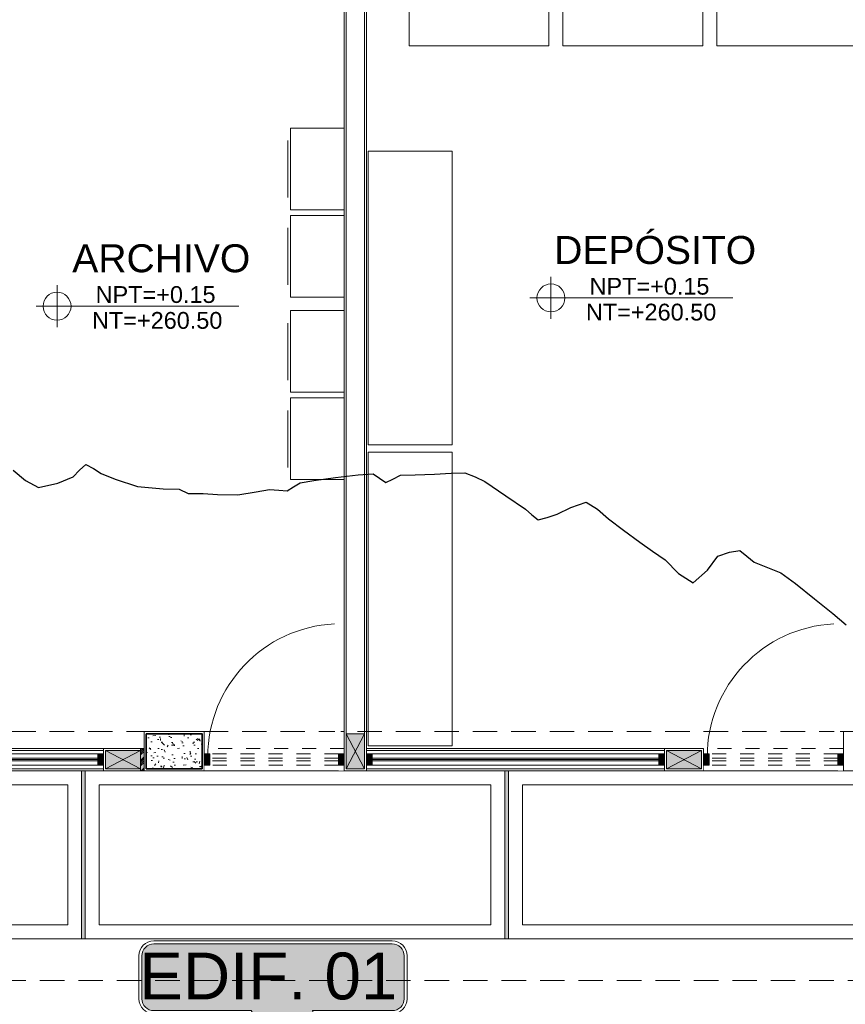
# Model space of a CAD drawing. Header units: millimetres. Extents: x -8931983 to 9630244, y 4 to 18563053.
# Tile 35 of 256: x 349108.07 to 349113.97, y 9281950.41 to 9281957.44. Entities that reach past the tile are written whole.
import ezdxf

# ---------------------------------------------------------------- set-up
doc = ezdxf.new("R2010")
doc.units = ezdxf.units.MM
doc.set_wipeout_variables(frame=1)
for name, pattern in [('01 nivel$0$HIDDEN2', [0.1875, 0.125, -0.0625]), ('CONTINUA', [0]), ('DASHED2', [0.375, 0.25, -0.125]), ('HIDDEN', [9.524999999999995, 6.349999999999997, -3.174999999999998])]:
    doc.linetypes.add(name, pattern=pattern)
for name, color, linetype, lineweight in [('.', 7, 'Continuous', 0), ('0_PROYECCIONES 1', 1, 'DASHED2', 0), ('0_TARRAJEO', 32, 'Continuous', 0), ('0_VANOS', 30, 'Continuous', 9), ('COLUMNAS', 3, 'Continuous', 35), ('COLUMNETAS TOP', 253, 'Continuous', 0), ('G-ANNO-DIMS', 7, 'Continuous', 5), ('JUNTAS DE DILATACIÓN', 160, 'CONTINUA', 9), ('MURO', 133, 'Continuous', 15), ('Proyecciones 2', 251, 'HIDDEN', 5), ('TARRAJEO', 32, 'Continuous', 0), ('TEXTO AMBIENTES', 7, 'Continuous', 30), ('TRAZO', 2, 'Continuous', 5), ('vereda', 254, 'Continuous', 5)]:
    doc.layers.add(name, color=color, linetype=linetype, lineweight=lineweight)
for name, color, linetype, lineweight, true_color in [('0_COLUMNA ACHURADO', 250, 'Continuous', 0, 0x363636), ('0_TEXTURA PISOS', 252, 'Continuous', 0, 0x8c8c8c), ('LMOBILIARIO', 252, 'Continuous', 5, 0x898989)]:
    doc.layers.add(name, color=color, linetype=linetype, lineweight=lineweight, true_color=true_color)
doc.layers.add('Areas', color=6, linetype='Continuous', plot=False)
doc.layers.add('C-TOPO', color=7, linetype='Continuous')
doc.styles.add('Arial_1', font='arial.ttf', dxfattribs={"height": 0.15})
doc.styles.get("Standard").update_dxf_attribs({"font": 'arial.ttf'})

# ---------------------------------------------------------------- blocks, each defined once
blk = doc.blocks.new('JUNTA VEREDA')
at = {"layer": '.', "true_color": 0x939598}
h = blk.add_hatch(dxfattribs=at)
h.set_pattern_fill('ANGLE', color=252)
h.set_pattern_definition([(0, (0, 0), (0, 6.985), [5.08, -1.905]), (90, (0, 0), (-6.985, 4e-16), [5.08, -1.905])])
h.paths.add_polyline_path([(-0.01331989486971, 1.200000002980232), (0.0120801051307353, 1.200000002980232), (0.0120801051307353, 0), (-0.01331989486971, 0)])
h = blk.add_hatch(color=252, dxfattribs=at)
h.dxf.hatch_style = 1
h.paths.add_polyline_path([(0.0120801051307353, 1.200000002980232), (-0.01331989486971, 1.200000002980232), (-0.01331989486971, 0), (0.0120801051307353, 0)])
at = {"layer": '0_TEXTURA PISOS'}
h = blk.add_hatch(dxfattribs=at)
h.set_pattern_fill('ANGLE', color=256)
h.set_pattern_definition([(0, (-5477.766061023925, -1210.968031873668), (0, 6.985), [5.08, -1.905]), (90, (-5477.766061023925, -1210.968031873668), (-6.985, 4e-16), [5.08, -1.905])])
h.paths.add_polyline_path([(-0.01331989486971, 1.200000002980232), (0.0120801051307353, 1.200000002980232), (0.0120801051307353, 0), (-0.01331989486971, 0)])
at = {"layer": 'vereda'}
blk.add_lwpolyline([(-0.01331989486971, 1.200000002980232), (0.0120801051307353, 1.200000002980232), (0.0120801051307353, 0), (-0.01331989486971, 0)], close=True, dxfattribs=at)
blk = doc.blocks.new('verda pg edf 04')
at = {"layer": 'vereda'}
for p, q in [((-6.06119999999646, -36.31500002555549, -20.54863760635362), (-6.06119999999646, -35.11500002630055, -20.54863760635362)), ((-3.035800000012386, -36.31500002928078, -20.54863760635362), (-3.035800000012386, -35.11500002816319, -20.54863760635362))]:
    blk.add_line(p, q, dxfattribs=at)
at = {"layer": 'vereda', "elevation": -20.54863760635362}
for points in [[(-9.06119999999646, -36.3150000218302), (-6.06119999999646, -36.31500002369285), (-6.06119999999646, -35.11500002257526), (-9.06119999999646, -35.11500002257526)], [(-6.035800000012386, -36.31500002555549), (-3.035800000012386, -36.31500002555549), (-3.035800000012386, -35.11500002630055), (-6.035800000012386, -35.11500002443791)], [(-3.010400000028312, -36.31500002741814), (-0.0104000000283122, -36.31500002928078), (-0.0104000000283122, -35.11500002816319), (-3.010400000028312, -35.11500002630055)], [(-8.961200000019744, -36.21500002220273), (-6.161199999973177, -36.21500002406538), (-6.161199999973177, -35.21500002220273), (-8.961200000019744, -35.21500002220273)], [(-5.935799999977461, -36.21500002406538), (-3.135799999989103, -36.21500002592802), (-3.135799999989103, -35.21500002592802), (-5.935799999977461, -35.21500002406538)], [(-2.910399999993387, -36.21500002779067), (-0.1104000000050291, -36.21500002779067), (-0.1104000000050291, -35.21500002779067), (-2.910399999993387, -35.21500002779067)]]:
    blk.add_lwpolyline(points, close=True, dxfattribs=at)
at = {"layer": 'vereda', "rotation": 180}
for p in [(-6.049119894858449, -35.11500002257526, -20.54863760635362), (-3.023719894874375, -35.11500002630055, -20.54863760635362)]:
    blk.add_blockref('JUNTA VEREDA', p, dxfattribs=at)
blk = doc.blocks.new('VEREDA EDF 04 PGG')
at = {"lineweight": 5}
blk.add_blockref('verda pg edf 04', (-1.215000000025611, -0.8150000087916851, 20.54863760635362), dxfattribs=at)
blk = doc.blocks.new('topooooo')
at = {"layer": 'C-TOPO', "color": 31, "linetype": 'Continuous', "lineweight": 25, "elevation": 1.617999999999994, "flags": 128}
blk.add_lwpolyline([(-131.0279999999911, -205.5523287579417), (-130.9133698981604, -205.5519466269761), (-130.8096319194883, -205.5323680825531), (-130.7225147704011, -205.4192526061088), (-130.667251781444, -205.3140000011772), (-130.6617958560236, -205.2489203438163), (-130.6528668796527, -205.1891331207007), (-130.593811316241, -205.1759694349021), (-130.5279999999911, -205.1678940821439), (-130.4238280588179, -205.1364283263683), (-130.2684021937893, -205.0735978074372), (-130.1171062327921, -204.9695153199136), (-130.0279999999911, -204.8988460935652), (-129.9586003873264, -204.8833996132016), (-129.919338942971, -204.8512821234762), (-129.8753011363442, -204.8140000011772), (-129.7914747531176, -204.7531778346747), (-129.6784615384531, -204.6635384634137), (-129.5898709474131, -204.5636158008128), (-129.5279999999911, -204.4892988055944), (-129.4740547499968, -204.4523556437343), (-129.4250358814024, -204.4169641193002), (-129.4071678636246, -204.3659935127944), (-129.3902129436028, -204.3140000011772), (-129.3247874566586, -204.2369146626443), (-129.2199247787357, -204.1220752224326), (-129.1062790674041, -204.0056228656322), (-129.0279999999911, -203.9322618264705), (-128.9736318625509, -203.9272537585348), (-128.9209282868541, -203.9210717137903), (-128.8958811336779, -203.8700761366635), (-128.8708362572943, -203.8140000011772), (-128.7927816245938, -203.7440466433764), (-128.688068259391, -203.6539317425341), (-128.6010575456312, -203.5716150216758), (-128.5279999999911, -203.5086614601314), (-128.4542936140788, -203.4830387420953), (-128.377446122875, -203.4645538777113), (-128.1976694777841, -203.4464334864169), (-128.0279999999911, -203.4322618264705), (-127.967317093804, -203.4348558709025), (-127.9097381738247, -203.4322618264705), (-127.8703410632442, -203.3788332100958), (-127.8314734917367, -203.3140000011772), (-127.7875084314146, -203.2159222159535), (-127.7251496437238, -203.1168503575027), (-127.6316855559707, -203.1032637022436), (-127.5279999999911, -203.1059799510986), (-127.3930659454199, -203.1004830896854), (-127.2482881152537, -203.093711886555), (-127.1381554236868, -203.0836379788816), (-127.0279999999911, -203.0744438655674), (-126.8920186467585, -203.0890716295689), (-126.7695803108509, -203.0724196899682), (-126.748963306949, -202.9383391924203), (-126.7550861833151, -202.8140000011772), (-126.7097990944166, -202.7398893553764), (-126.6593291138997, -202.6826708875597), (-126.5952237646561, -202.6805230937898), (-126.5279999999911, -202.6826708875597), (-126.4426427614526, -202.6532488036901), (-126.3331643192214, -202.619164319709), (-126.2030539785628, -202.610323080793), (-126.0279999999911, -202.6071228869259), (-125.8598938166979, -202.6062759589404), (-125.7348771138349, -202.6071228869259)], dxfattribs=at)
blk = doc.blocks.new('dsfd')
at = {"layer": '.', "true_color": 0xffffff, "transparency": 33554687}
h = blk.add_hatch(color=7, dxfattribs=at)
h.dxf.hatch_style = 1
h.paths.add_polyline_path([(333301.0459723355, 9094259.161329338, 0.4142135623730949), (333300.8419723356, 9094259.365329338), (333299.478153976, 9094259.36532934), (333300.7642839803, 9094263.123035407), (333298.4322020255, 9094259.36532934), (333296.766371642, 9094259.365329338, 0.4142135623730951), (333296.5623716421, 9094259.161329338), (333296.5623716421, 9094258.427648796, 0.4142135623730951), (333296.766371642, 9094258.223648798), (333300.8419723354, 9094258.223648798, 0.4142135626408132), (333301.0459723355, 9094258.427648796)])
at = {"layer": 'TRAZO', "color": 242, "true_color": 0xcd2027}
for p, q in [((333298.3987322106, 9094259.41632934), (333296.7663716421, 9094259.41632934)), ((333300.8419723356, 9094259.41632934), (333299.5539163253, 9094259.41632934)), ((333296.5113716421, 9094259.161329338), (333296.5113716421, 9094258.427648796)), ((333301.0969723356, 9094258.427648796), (333301.0969723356, 9094259.161329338)), ((333296.7663716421, 9094258.223648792), (333300.8419723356, 9094258.223648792)), ((333296.7663716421, 9094258.172648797), (333300.8419723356, 9094258.172648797))]:
    blk.add_line(p, q, dxfattribs=at)
for points in [[(333299.5539163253, 9094259.41632934), (333300.9405419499, 9094263.493060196), (333298.3987322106, 9094259.41632934)], [(333300.8419723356, 9094259.36532934), (333299.478153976, 9094259.36532934), (333300.7642839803, 9094263.123035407), (333298.4322020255, 9094259.36532934), (333296.7663716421, 9094259.36532934)]]:
    blk.add_lwpolyline(points, dxfattribs=at)
for points in [[(333296.7663716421, 9094259.365329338, 0.4142135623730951), (333296.5623716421, 9094259.161329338), (333296.5623716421, 9094258.427648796, 0.4142135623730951), (333296.7663716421, 9094258.223648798)], [(333300.8419723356, 9094258.223648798, 0.4142135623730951), (333301.0459723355, 9094258.427648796), (333301.0459723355, 9094259.161329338, 0.4142135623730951), (333300.8419723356, 9094259.365329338)]]:
    blk.add_lwpolyline(points, format="xyb", dxfattribs=at)
for centre, start, end in [((333296.7663716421, 9094259.161329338), 90, 180), ((333300.8419723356, 9094259.161329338), 0, 90), ((333296.7663716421, 9094258.427648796), 180, 270), ((333300.8419723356, 9094258.427648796), 270, 0)]:
    blk.add_arc(centre, 0.255, start, end, dxfattribs=at)
blk = doc.blocks.new('columnas bloque talleres')
at = {"layer": '0_COLUMNA ACHURADO'}
h = blk.add_hatch(dxfattribs=at)
h.set_pattern_fill('AR-CONC', color=256, scale=0.00088, angle=90.00000000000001)
h.set_pattern_definition([(140, (-11259.96727217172, -3133.19221107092), (0.0140263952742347, 0.1603225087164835), [0.016764, -0.184404]), (85.00000000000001, (-11259.96727217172, -3133.19221107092), (-0.1681300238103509, -0.0310142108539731), [0.0134112, -0.1475237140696]), (190.4514447, (-11259.96610330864, -3133.17885090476), (-0.1541036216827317, 0.1293082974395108), [0.014247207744, -0.156719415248]), (136.1842, (-11260.01197617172, -3133.19221107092), (0.0369972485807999, 0.2385495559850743), [0.025146, -0.2766059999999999]), (186.63555761, (-11260.00889309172, -3133.17233195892), (-0.2177349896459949, 0.2089156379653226), [0.0213708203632, -0.2350793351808]), (81.18415117, (-11260.01197617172, -3133.19221107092), (-0.2177349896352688, 0.2089156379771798), [0.0201167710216, -0.2212845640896]), (111, (-11260.00080017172, -3133.16985907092), (0.0899933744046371, 0.1334206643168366), [0.016764, -0.184404]), (56.00000000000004, (-11260.00080017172, -3133.16985907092), (-0.1620854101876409, 0.0543857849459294), [0.0134112, -0.1475232]), (161.451445, (-11259.9933007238, -3133.158740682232), (-0.0720920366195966, 0.1878064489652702), [0.014247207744, -0.1567191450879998]), (127.5, (-11259.96727217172, -3133.19221107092), (-0.0744084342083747, 0.0027179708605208), [0, -0.14573504, 0, -0.1497584, 0, -0.148082]), (97.49999999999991, (-11259.96727217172, -3133.19221107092), (-0.0881589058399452, 0.0588013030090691), [0, -0.08538464, 0, -0.14238224, 0, -0.0564388]), (57.50000000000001, (-11259.96727217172, -3133.24205603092), (0.0050412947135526, 0.1193197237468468), [0, -0.05588, 0, -0.1743456, 0, -0.2313432]), (47.5, (-11259.96727217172, -3133.26440803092), (-0.0223753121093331, 0.1303536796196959), [0, -0.072644, 0, -0.11578336, 0, -0.1642872])])
h.paths.add_polyline_path([(-5.599999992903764, -34.85000000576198), (-5.199999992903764, -34.8500000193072), (-5.199999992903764, -35.1000000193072), (-5.599999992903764, -35.10000000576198)])
at = {"layer": '0_TARRAJEO', "lineweight": 0}
for points, elevation in [([(-0.6149999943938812, -35.11500001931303), (0.014999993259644, -35.11500001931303), (0.0150000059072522, -34.48500001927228), (-0.2649999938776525, -34.48500001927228), (-0.2650000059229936, -34.83500001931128), (-0.6149999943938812, -34.83500001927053)], 5.0845301e-09), ([(-5.614999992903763, -34.83500000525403), (-5.184999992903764, -34.83500001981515), (-5.184999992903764, -35.11500001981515), (-5.614999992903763, -35.11500000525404)], 3.2605385e-09)]:
    blk.add_lwpolyline(points, close=True, dxfattribs=dict(at, elevation=elevation))
at = {"layer": 'COLUMNAS', "color": 6, "elevation": 3.2605385e-09}
blk.add_lwpolyline([(-5.599999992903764, -34.85000000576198), (-5.199999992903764, -34.8500000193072), (-5.199999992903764, -35.1000000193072), (-5.599999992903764, -35.10000000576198)], close=True, dxfattribs=at)
blk = doc.blocks.new('*U1106')
at = {"linetype": 'Continuous', "lineweight": 0, "true_color": 0xbebebe}
for points in [[(3037.252435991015, 1360.543106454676), (3037.212435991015, 1360.543106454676), (3037.212435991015, 1360.463106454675), (3037.252435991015, 1360.463106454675)], [(3039.342436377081, 1360.543106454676), (3039.302436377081, 1360.543106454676), (3039.302436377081, 1360.463106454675), (3039.342436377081, 1360.463106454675)]]:
    blk.add_hatch(color=9, dxfattribs=at).paths.add_polyline_path(points)
at = {"layer": '0_VANOS', "linetype": 'Continuous'}
for p, q in [((3037.252435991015, 1360.513106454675), (3039.302436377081, 1360.513106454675)), ((3037.252435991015, 1360.503106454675), (3039.302436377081, 1360.503106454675)), ((3037.252435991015, 1360.493106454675), (3039.302436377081, 1360.493106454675))]:
    blk.add_line(p, q, dxfattribs=at)
for points in [[(3037.212435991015, 1360.543106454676), (3037.212435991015, 1360.463106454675), (3037.252435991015, 1360.463106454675), (3037.252435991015, 1360.543106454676)], [(3037.252435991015, 1360.543106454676), (3039.302436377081, 1360.543106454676), (3039.302436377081, 1360.463106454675), (3037.252435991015, 1360.463106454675)], [(3039.302436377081, 1360.543106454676), (3039.302436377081, 1360.463106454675), (3039.342436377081, 1360.463106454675), (3039.342436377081, 1360.543106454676)]]:
    blk.add_lwpolyline(points, close=True, dxfattribs=at)
blk = doc.blocks.new('*U1104')
at = {"linetype": 'Continuous', "lineweight": 0, "true_color": 0xbebebe}
for points in [[(3037.252435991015, 1360.543106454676), (3037.212435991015, 1360.543106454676), (3037.212435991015, 1360.463106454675), (3037.252435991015, 1360.463106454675)], [(3038.462436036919, 1360.543106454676), (3038.422436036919, 1360.543106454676), (3038.422436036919, 1360.463106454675), (3038.462436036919, 1360.463106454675)]]:
    blk.add_hatch(color=9, dxfattribs=at).paths.add_polyline_path(points)
at = {"layer": '0_VANOS', "linetype": 'Continuous'}
for p, q in [((3037.252435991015, 1360.513106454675), (3038.422436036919, 1360.513106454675)), ((3037.252435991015, 1360.503106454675), (3038.422436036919, 1360.503106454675)), ((3037.252435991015, 1360.493106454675), (3038.422436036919, 1360.493106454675))]:
    blk.add_line(p, q, dxfattribs=at)
for points in [[(3037.212435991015, 1360.543106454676), (3037.212435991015, 1360.463106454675), (3037.252435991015, 1360.463106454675), (3037.252435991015, 1360.543106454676)], [(3037.252435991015, 1360.543106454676), (3038.422436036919, 1360.543106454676), (3038.422436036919, 1360.463106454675), (3037.252435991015, 1360.463106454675)], [(3038.422436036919, 1360.543106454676), (3038.422436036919, 1360.463106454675), (3038.462436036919, 1360.463106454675), (3038.462436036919, 1360.543106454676)]]:
    blk.add_lwpolyline(points, close=True, dxfattribs=at)
blk = doc.blocks.new('Cotas de elevación - M_Cota de elevación - Destino rellenado-517392-Nivel 1')
at = {"layer": 'G-ANNO-DIMS'}
for p, q in [((0, -0.0015), (0, 0.0015)), ((-0.0015, 0), (0.013, 0))]:
    blk.add_line(p, q, dxfattribs=at)
blk.add_circle((0, 0), 0.001, dxfattribs=at)
blk = doc.blocks.new('*U1568')
for points in [[(0, -0.04999999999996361), (0.040000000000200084, -0.04999999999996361), (0.040000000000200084, 0.010000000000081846), (0.025000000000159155, 0.010000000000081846), (0.025000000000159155, 0.050000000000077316), (0, 0.050000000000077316)], [(1.000000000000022, -0.0499999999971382), (0.9599999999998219, -0.0499999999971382), (0.9599999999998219, 0.010000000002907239), (0.9749999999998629, 0.010000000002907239), (0.9749999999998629, 0.05000000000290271), (1.000000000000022, 0.05000000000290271)]]:
    blk.add_wipeout(points)
blk.add_wipeout([(0.024999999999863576, 0.049999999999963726), (0.024999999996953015, 1.000000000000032), (0.06499999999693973, 1.000000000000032), (0.06499999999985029, 0.04999999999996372)])
blk.add_arc((0.0211382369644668, 0.0473718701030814), 0.9538653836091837, 0.1578639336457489, 87.08142791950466)
blk = doc.blocks.new('*U1105')
at = {"linetype": 'Continuous', "true_color": 0xbebebe}
for points in [[(3032.131410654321, 1351.188780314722), (3032.131410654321, 1351.268780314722), (3032.171410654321, 1351.268780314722), (3032.171410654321, 1351.188780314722)], [(3033.091410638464, 1351.188780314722), (3033.091410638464, 1351.268780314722), (3033.131410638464, 1351.268780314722), (3033.131410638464, 1351.188780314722)]]:
    blk.add_hatch(color=9, dxfattribs=at).paths.add_polyline_path(points)
at = {"layer": '0_VANOS', "linetype": 'Continuous'}
for p, q in [((3032.131410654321, 1351.268780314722), (3032.171410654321, 1351.268780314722)), ((3032.131410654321, 1351.268780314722), (3032.131410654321, 1351.188780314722)), ((3032.171410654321, 1351.268780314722), (3032.171410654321, 1351.188780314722)), ((3033.091410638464, 1351.188780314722), (3033.091410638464, 1351.268780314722)), ((3033.091410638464, 1351.268780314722), (3033.131410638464, 1351.268780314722)), ((3033.131410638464, 1351.268780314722), (3033.131410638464, 1351.188780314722)), ((3032.171410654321, 1351.188780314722), (3032.131410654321, 1351.188780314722)), ((3033.131410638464, 1351.188780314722), (3033.091410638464, 1351.188780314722))]:
    blk.add_line(p, q, dxfattribs=at)
at = {"layer": '0_VANOS', "linetype": '01 nivel$0$HIDDEN2', "ltscale": 0.5}
for p, q in [((3032.170780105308, 1351.268780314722), (3033.090780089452, 1351.268780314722)), ((3032.171410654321, 1351.238780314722), (3033.091410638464, 1351.238780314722)), ((3032.171410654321, 1351.218780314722), (3033.091410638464, 1351.218780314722)), ((3032.171410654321, 1351.188780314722), (3033.091410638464, 1351.188780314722))]:
    blk.add_line(p, q, dxfattribs=at)
at = {"layer": '0_VANOS', "linetype": '01 nivel$0$HIDDEN2'}
blk.add_line((3033.091410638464, 1351.268780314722), (3033.131410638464, 1351.268780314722), dxfattribs=at)
blk = doc.blocks.new('archivoo')
at = {"layer": 'LMOBILIARIO', "lineweight": 0}
blk.add_line((-0.4969805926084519, -0.4021165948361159), (-0.0890866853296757, -0.4021165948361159), dxfattribs=at)
blk.add_lwpolyline([(-0.584246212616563, 0), (-0.584246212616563, -0.383506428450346), (0, -0.383506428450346), (0, 0)], close=True, dxfattribs=at)
blk = doc.blocks.new('bloque pg edf 04')
at = {"layer": '.', "true_color": 0xadddf7, "transparency": 33554572}
h = blk.add_hatch(color=141, dxfattribs=at)
h.dxf.hatch_style = 1
h.paths.add_polyline_path([(-5.629999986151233, 0.1600000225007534), (-5.654999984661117, 0.1600000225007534), (-5.654999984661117, 2.23517418e-08), (-5.629999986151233, 2.23517418e-08)])
at = {"layer": 'COLUMNETAS TOP', "true_color": 0xc0c0c0}
for points in [[(-4.184999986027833, 0.0149960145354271), (-4.184999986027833, 0.2649960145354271), (-4.054999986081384, 0.2649960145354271), (-4.054999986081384, 0.0149960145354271)], [(-5.654999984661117, 0.1450000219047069), (-5.904999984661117, 0.1450000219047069), (-5.904999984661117, 0.0150000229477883), (-5.654999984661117, 0.0150000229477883)], [(-1.894999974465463, 0.1449999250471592), (-1.644999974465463, 0.1449999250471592), (-1.644999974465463, 0.0149999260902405), (-1.894999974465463, 0.0149999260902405)]]:
    blk.add_hatch(color=9, dxfattribs=at).paths.add_polyline_path(points)
at = {"layer": 'JUNTAS DE DILATACIÓN'}
h = blk.add_hatch(dxfattribs=at)
h.set_pattern_fill('ANSI34', color=256, scale=0.0029, angle=0.0939636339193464)
h.set_pattern_definition([(45.09396363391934, (-5592.575869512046, -1532.981894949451), (-0.0391281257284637, 0.0389999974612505), []), (45.09396363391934, (-5592.562848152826, -1532.981873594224), (-0.0391281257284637, 0.0389999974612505), []), (45.09396363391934, (-5592.549826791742, -1532.981852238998), (-0.0391281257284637, 0.0389999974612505), []), (45.09396363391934, (-5592.536805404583, -1532.981830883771), (-0.0391281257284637, 0.0389999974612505), [])])
h.paths.add_polyline_path([(-5.629999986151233, 0.1600000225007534), (-5.654999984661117, 0.1600000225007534), (-5.654999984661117, 2.23517418e-08), (-5.629999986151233, 2.23517418e-08)])
at = {"layer": '0_PROYECCIONES 1', "ltscale": 0.7, "elevation": 20.54863760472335}
blk.add_lwpolyline([(-12.32985116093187, 36.63000003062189), (1.50014883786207, 36.63000003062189), (1.50014883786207, -1.499999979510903), (-12.32985116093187, -1.499999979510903)], close=True, dxfattribs=at)
at = {"layer": '0_PROYECCIONES 1', "ltscale": 0.7}
blk.add_lwpolyline([(-0.6299999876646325, 5.5879354e-09), (-0.6299999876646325, 0.280000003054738), (-10.1999999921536, 0.2800000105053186), (-10.1999999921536, 1.3038516e-08)], close=True, dxfattribs=at)
at = {"layer": 'COLUMNETAS TOP'}
for p, q in [((-4.184999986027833, 0.2649960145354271, 41.09727522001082), (-4.05499998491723, 0.0149960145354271, 41.09727522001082)), ((-4.184999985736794, 0.0149960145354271, 41.09727522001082), (-4.054999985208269, 0.2649960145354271, 41.09727522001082)), ((-5.654999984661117, 0.1450000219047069, 20.54863760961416), (-5.904999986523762, 0.0150000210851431, 20.54863760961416)), ((-5.904999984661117, 0.1450000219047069, 20.54863760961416), (-5.654999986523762, 0.0150000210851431, 20.54863760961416)), ((-1.644999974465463, 0.1449999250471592, 20.54863761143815), (-1.894999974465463, 0.0149999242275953, 20.54863761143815)), ((-1.894999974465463, 0.1449999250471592, 20.54863761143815), (-1.644999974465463, 0.0149999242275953, 20.54863761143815))]:
    blk.add_line(p, q, dxfattribs=at)
for points, elevation in [([(-4.184999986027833, 0.0149960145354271), (-4.184999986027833, 0.2649960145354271), (-4.054999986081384, 0.2649960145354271), (-4.054999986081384, 0.0149960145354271)], 41.09727522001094), ([(-5.654999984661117, 0.1450000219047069), (-5.904999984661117, 0.1450000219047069), (-5.904999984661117, 0.0150000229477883), (-5.654999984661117, 0.0150000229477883)], 20.54863760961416), ([(-1.894999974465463, 0.1449999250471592), (-1.644999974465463, 0.1449999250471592), (-1.644999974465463, 0.0149999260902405), (-1.894999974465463, 0.0149999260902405)], 20.54863761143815)]:
    blk.add_lwpolyline(points, close=True, dxfattribs=dict(at, elevation=elevation))
at = {"layer": 'JUNTAS DE DILATACIÓN', "elevation": 20.54863760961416}
blk.add_lwpolyline([(-5.629999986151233, 0.1600000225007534), (-5.654999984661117, 0.1600000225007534), (-5.654999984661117, 2.23517418e-08), (-5.629999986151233, 2.23517418e-08)], close=True, dxfattribs=at)
at = {"layer": 'LMOBILIARIO', "lineweight": 0, "elevation": 1.5975274e-09}
for points in [[(-3.736062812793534, 5.180312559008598), (-2.736062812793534, 5.180312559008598), (-2.736062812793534, 5.780312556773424), (-3.736062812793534, 5.780312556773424)], [(-2.635696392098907, 5.180312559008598), (-1.635696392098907, 5.180312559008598), (-1.635696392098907, 5.780312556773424), (-2.635696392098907, 5.780312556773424)], [(-1.53532997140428, 5.180312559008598), (-0.5353299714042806, 5.180312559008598), (-0.5353299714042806, 5.780312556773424), (-1.53532997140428, 5.780312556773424)]]:
    blk.add_lwpolyline(points, close=True, dxfattribs=at)
at = {"layer": 'LMOBILIARIO', "lineweight": 0}
for points in [[(-3.42768369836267, 2.328435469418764), (-3.42768369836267, 4.428801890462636), (-4.027683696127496, 4.428801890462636), (-4.027683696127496, 2.328435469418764)], [(-3.42768369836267, 0.1773816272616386), (-3.42768369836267, 2.277748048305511), (-4.027683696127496, 2.277748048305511), (-4.027683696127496, 0.1773816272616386)]]:
    blk.add_lwpolyline(points, close=True, dxfattribs=at)
at = {"layer": 'MURO'}
for p, q in [((-4.185000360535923, 0.265000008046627, 41.09727522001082), (-4.185000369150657, 5.695004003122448, 41.09727522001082)), ((-4.054999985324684, 0.265000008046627, 41.09727522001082), (-4.055000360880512, 5.695004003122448, 41.09727522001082)), ((-5.919999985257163, 0.1450000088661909), (-7.1700000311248, 0.1450000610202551)), ((-1.909999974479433, 0.1449999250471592, 41.09727522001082), (-4.040000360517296, 0.1449999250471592, 41.09727522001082)), ((-5.919999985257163, 0.0150000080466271), (-7.1700000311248, 0.0150000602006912)), ((-1.909999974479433, 0.0149999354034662, 41.09727522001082), (-4.040000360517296, 0.0149998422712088, 41.09727522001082))]:
    blk.add_line(p, q, dxfattribs=at)
at = {"layer": 'TARRAJEO'}
for p, q in [((-4.200000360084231, 5.800004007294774, 41.09727522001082), (-4.199999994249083, 7.4505806e-09, 41.09727522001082)), ((-4.040000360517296, 5.800004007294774, 41.09727522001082), (-4.040000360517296, 7.4505806e-09, 41.09727522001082)), ((-5.919999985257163, 0.1599999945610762), (-7.1700000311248, 0.1600000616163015)), ((-1.909999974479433, 0.1599999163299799, 41.09727522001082), (-4.040000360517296, 0.1600000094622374, 41.09727522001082)), ((-5.919999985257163, 9.3132257e-09), (-7.1700000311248, 6.14672899e-08)), ((-1.909999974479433, -8.38190317e-08, 41.09727522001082), (-4.040000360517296, 7.4505806e-09, 41.09727522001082)), ((-4.039999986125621, -3.9860606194e-06, 20.54863760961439), (-4.199999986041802, -3.9860606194e-06, 20.54863760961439))]:
    blk.add_line(p, q, dxfattribs=at)
for points, elevation in [([(-5.654999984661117, 0.1600000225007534), (-5.919999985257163, 0.1600000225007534), (-5.919999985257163, 2.23517418e-08), (-5.654999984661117, 2.23517418e-08)], 20.54863760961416), ([(-1.909999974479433, 0.1599999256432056), (-1.629999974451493, 0.1599999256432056), (-1.629999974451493, -7.4505806e-08), (-1.909999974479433, -7.4505806e-08)], 20.54863761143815)]:
    blk.add_lwpolyline(points, close=True, dxfattribs=dict(at, elevation=elevation))
at = {"lineweight": 5, "xscale": -1, "rotation": 270}
for p in [(-4.200000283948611, 4.593244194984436, 41.09727522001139), (-4.200000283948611, 3.96917238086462, 41.09727522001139), (-4.200000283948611, 3.289018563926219, 41.09727522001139), (-4.200000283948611, 2.664946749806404, 41.09727522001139)]:
    blk.add_blockref('archivoo', p, dxfattribs=at)
at = {"layer": '0_VANOS', "rotation": 180}
for name, p in [('*U1104', (3031.292436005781, 1360.583106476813, 20.54863760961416)), ('*U1106', (3035.302436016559, 1360.583106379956, 20.54863761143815))]:
    blk.add_blockref(name, p, dxfattribs=at)
at = {"layer": 'TEXTO AMBIENTES', "xscale": 99.99999999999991, "yscale": 99.99999999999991, "zscale": 99.99999999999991}
for p in [(-2.721553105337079, 3.379276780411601), (-6.252100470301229, 3.319976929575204, 263.459)]:
    blk.add_blockref('Cotas de elevación - M_Cota de elevación - Destino rellenado-517392-Nivel 1', p, dxfattribs=at)
at = {"layer": 'vereda'}
blk.add_blockref('columnas bloque talleres', (-0.0149999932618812, 35.11500002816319, 20.54863760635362), dxfattribs=at)
at = {"layer": 'TEXTO AMBIENTES', "char_height": 0.2, "width": 2.349898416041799, "attachment_point": 1, "style": 'Arial_1'}
for s, insert in [('\\pxqc;DEPÓSITO', (-3.151576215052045, 3.821850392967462)), ('\\pxqc;ARCHIVO', (-6.682123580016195, 3.762550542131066, 263.459))]:
    blk.add_mtext(s, dxfattribs=dict(at, insert=insert))
at = {"layer": 'TEXTO AMBIENTES', "char_height": 0.12, "width": 0.9021418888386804, "attachment_point": 1, "line_spacing_factor": 0.9417779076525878, "style": 'Arial_1'}
for s, insert in [('NPT=+0.15', (-2.445833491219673, 3.522673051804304)), ('NPT=+0.15', (-5.976380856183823, 3.463373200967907, 263.459)), ('NT=+260.50', (-2.471655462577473, 3.338051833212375)), ('NT=+260.50', (-6.002202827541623, 3.278751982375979, 263.459))]:
    blk.add_mtext(s, dxfattribs=dict(at, insert=insert))
at = {"layer": '0_VANOS', "xscale": -1}
for p in [(-4.199999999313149, 0.0500000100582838, 41.09727522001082), (-0.6299999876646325, 0.0500040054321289, 20.54863761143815)]:
    blk.add_blockref('*U1568', p, dxfattribs=at)
at = {"layer": 'Proyecciones 2', "linetype": 'DASHED2', "ltscale": 0.3}
for points, elevation in [([(-4.199999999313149, 0.1599998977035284), (-5.19999998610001, 0.160025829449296), (-5.19999998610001, 2.59391963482e-05), (-4.199999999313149, 7.4505806e-09)], 41.09727522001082), ([(-0.6299999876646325, 0.1600038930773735), (-1.629999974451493, 0.1600298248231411), (-1.629999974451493, 2.99345701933e-05), (-0.6299999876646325, 4.0028244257e-06)], 20.54863761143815)]:
    blk.add_lwpolyline(points, close=True, dxfattribs=dict(at, elevation=elevation))
at = {"rotation": 180}
for p in [(3027.931410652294, 1351.308780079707, -643.8204913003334), (3031.501410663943, 1351.308784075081, -664.3691289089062)]:
    blk.add_blockref('*U1105', p, dxfattribs=at)

msp = doc.modelspace()

# ---------------------------------------------------------------- linework, layer by layer
at = {"layer": 'TARRAJEO'}
msp.add_lwpolyline([(349103.7596656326, 9281987.204492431), (349114.5896656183, 9281987.204492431), (349114.5896656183, 9281952.07452054), (349103.7596656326, 9281952.07452054)], close=True, dxfattribs=at)

# ---------------------------------------------------------------- block references
at = {"lineweight": 5}
msp.add_blockref('VEREDA EDF 04 PGG', (349115.7896656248, 9281988.004492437), dxfattribs=at)
at = {"extrusion": (-1.000103e-10, -0.0256361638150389, 0.9996713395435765), "xscale": -0.418244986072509, "yscale": 0.4182449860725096, "zscale": 0.4182449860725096, "rotation": 180}
msp.add_blockref('dsfd', (209709.2913693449, 13082528.13435386, -237953.5557510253), dxfattribs=at)
at = {"layer": 'vereda', "rotation": 320.4010421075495}
msp.add_blockref('topooooo', (349340.0046675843, 9282029.08654123, 261.841), dxfattribs=at)

# ---------------------------------------------------------------- texts
at = {"layer": 'Areas', "color": 7, "insert": (349110.7690390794, 9281950.775183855, 0.0437115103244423), "char_height": 0.3344231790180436, "width": 1.806740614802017, "attachment_point": 3}
msp.add_mtext('EDIF. 01', dxfattribs=at)

# ---------------------------------------------------------------- next in the draw order: block references
at = {"lineweight": 5}
msp.add_blockref('bloque pg edf 04', (349114.589665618, 9281952.074492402), dxfattribs=at)

doc.saveas('drawing.dxf')
